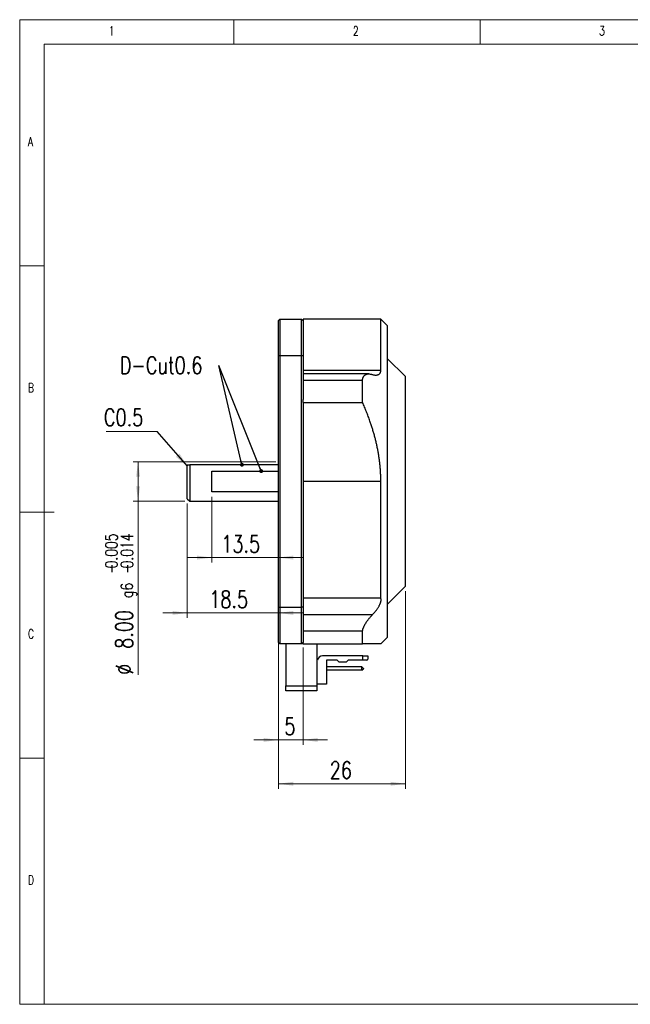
# Model space of a CAD drawing. Header units: millimetres. Extents: x 5 to 292, y 5 to 205.
# Tile 1 of 8: x 5 to 129, y 5 to 205. Entities that reach past the tile are written whole.
import ezdxf

# ---------------------------------------------------------------- set-up
doc = ezdxf.new("R2010")
doc.units = ezdxf.units.MM
doc.styles.add('SLDTEXTSTYLE0', font='TXT', dxfattribs={"width": 0.75, "bigfont": 'bigfont'})
doc.styles.get("Standard").update_dxf_attribs({"font": 'txt', "bigfont": 'bigfont'})
doc.dimstyles.new('SLDDIMSTYLE0', dxfattribs={"dimtxt": 3.5, "dimasz": 3, "dimexe": 0, "dimexo": 0.0625, "dimgap": 0.875, "dimtad": 3, "dimdec": 0, "dimrnd": 1e-09, "dimzin": 12, "dimdsep": 46, "dimtxsty": 'SLDTEXTSTYLE0', "dimsah": 1, "dimcen": 0.09, "dimadec": 0, "dimazin": 3, "dimtfac": 1, "dimtdec": 0, "dimtmove": 0, "dimatfit": 0, "dimfxl": 1, "dimfrac": 2, "dimtolj": 1, "dimtzin": 12, "dimarcsym": 0})
doc.dimstyles.new('SLDDIMSTYLE1', dxfattribs={"dimtxt": 3.5, "dimasz": 3, "dimexe": 0, "dimexo": 0.0625, "dimgap": 0.875, "dimtad": 3, "dimdec": 0, "dimrnd": 1e-09, "dimzin": 12, "dimdsep": 46, "dimtxsty": 'SLDTEXTSTYLE0', "dimsah": 1, "dimcen": 0.09, "dimadec": 0, "dimazin": 3, "dimtfac": 1, "dimtdec": 0, "dimtofl": 0, "dimtmove": 0, "dimatfit": 3, "dimfxl": 1, "dimfrac": 2, "dimtolj": 1, "dimtzin": 12, "dimarcsym": 0})
doc.dimstyles.new('SLDDIMSTYLE2', dxfattribs={"dimtxt": 3.5, "dimasz": 3, "dimexe": 0, "dimexo": 0.0625, "dimgap": 0.875, "dimtad": 3, "dimdec": 1, "dimrnd": 1e-09, "dimzin": 12, "dimdsep": 46, "dimtxsty": 'SLDTEXTSTYLE0', "dimsah": 1, "dimcen": 0.09, "dimadec": 0, "dimazin": 3, "dimtfac": 1, "dimtdec": 1, "dimtmove": 0, "dimatfit": 0, "dimfxl": 1, "dimfrac": 2, "dimtolj": 1, "dimtzin": 12, "dimarcsym": 0})
doc.dimstyles.new('SLDDIMSTYLE3', dxfattribs={"dimtxt": 3.5, "dimasz": 3, "dimexe": 0, "dimexo": 0.0625, "dimgap": 0.875, "dimtad": 3, "dimrnd": 1e-09, "dimzin": 4, "dimdsep": 46, "dimtxsty": 'SLDTEXTSTYLE0', "dimsah": 1, "dimcen": 0.09, "dimadec": 0, "dimazin": 1, "dimtol": 1, "dimtp": -0.005, "dimtm": 0.014, "dimtfac": 1, "dimtdec": 3, "dimtofl": 0, "dimtmove": 0, "dimatfit": 3, "dimfxl": 1, "dimfrac": 2, "dimtolj": 1, "dimarcsym": 0})
doc.dimstyles.new('SLDDIMSTYLE4', dxfattribs={"dimtxt": 0.18, "dimasz": 3, "dimexe": 0, "dimexo": 0.0625, "dimgap": 0, "dimtad": 0, "dimtih": 1, "dimtoh": 1, "dimdec": 0, "dimrnd": 1e-09, "dimzin": 0, "dimdsep": 46, "dimtxsty": 'Standard', "dimsah": 1, "dimcen": 0.09, "dimadec": 0, "dimazin": 0, "dimtfac": 3, "dimtdec": 0, "dimtofl": 0, "dimtmove": 0, "dimatfit": 3, "dimfxl": 1, "dimfrac": 2, "dimtolj": 1, "dimtzin": 0, "dimarcsym": 0})
doc.dimstyles.new('SLDDIMSTYLE5', dxfattribs={"dimtxt": 0.18, "dimasz": 0.8, "dimexe": 0, "dimexo": 0.0625, "dimgap": 0, "dimtad": 0, "dimtih": 1, "dimtoh": 1, "dimdec": 0, "dimrnd": 1e-09, "dimzin": 0, "dimdsep": 46, "dimtxsty": 'Standard', "dimblk1": 'DOT', "dimblk2": 'DOT', "dimsah": 1, "dimcen": 0.09, "dimadec": 0, "dimazin": 0, "dimtfac": 0.8, "dimtdec": 0, "dimtofl": 0, "dimtmove": 0, "dimatfit": 3, "dimldrblk": 'DOT', "dimfxl": 1, "dimfrac": 2, "dimtolj": 1, "dimtzin": 0, "dimarcsym": 0})

# ---------------------------------------------------------------- blocks, each defined once
blk = doc.blocks.new('_D')
at = {"color": 7, "linetype": 'Continuous', "lineweight": 0}
for p, q in [((57.54, 84.7), (57.54, 57.7)), ((62.54, 77.5), (62.54, 57.7)), ((57.54, 58.7), (52.54, 58.7)), ((57.54, 58.7), (62.54, 58.7)), ((62.54, 58.7), (67.54, 58.7))]:
    blk.add_line(p, q, dxfattribs=at)
at = {"color": 7, "linetype": 'Continuous', "lineweight": 18}
for points in [[(57.54, 58.7), (54.54, 59.1), (54.54, 58.3)], [(62.54, 58.7), (65.54, 58.3), (65.54, 59.1)]]:
    blk.add_solid(points, dxfattribs=at)
at = {"color": 7, "linetype": 'Continuous', "lineweight": 18, "insert": (58.75, 63.21), "char_height": 3.5, "attachment_point": 1, "style": 'SLDTEXTSTYLE0'}
blk.add_mtext('5', dxfattribs=at)
blk = doc.blocks.new('_D_1')
at = {"color": 7, "linetype": 'Continuous', "lineweight": 0}
for p, q in [((83.34, 88.9), (83.34, 48.8)), ((57.54, 84.7), (57.54, 48.8)), ((57.54, 49.8), (83.34, 49.8))]:
    blk.add_line(p, q, dxfattribs=at)
at = {"color": 7, "linetype": 'Continuous', "lineweight": 18}
for points in [[(57.54, 49.8), (60.54, 49.4), (60.54, 50.2)], [(83.34, 49.8), (80.34, 50.2), (80.34, 49.4)]]:
    blk.add_solid(points, dxfattribs=at)
at = {"color": 7, "linetype": 'Continuous', "lineweight": 18, "insert": (67.97, 54.31), "char_height": 3.5, "attachment_point": 1, "style": 'SLDTEXTSTYLE0'}
blk.add_mtext('26', dxfattribs=at)
blk = doc.blocks.new('_D_2')
at = {"color": 7, "linetype": 'Continuous', "lineweight": 0}
for p, q in [((39.04, 106.7), (39.04, 83.5)), ((39.04, 84.5), (34.04, 84.5)), ((39.04, 84.5), (57.54, 84.5)), ((57.54, 84.7), (57.54, 83.5)), ((57.54, 84.5), (62.54, 84.5))]:
    blk.add_line(p, q, dxfattribs=at)
at = {"color": 7, "linetype": 'Continuous', "lineweight": 18}
for points in [[(39.04, 84.5), (36.04, 84.9), (36.04, 84.1)], [(57.54, 84.5), (60.54, 84.1), (60.54, 84.9)]]:
    blk.add_solid(points, dxfattribs=at)
at = {"color": 7, "linetype": 'Continuous', "lineweight": 18, "insert": (43.5, 89.01), "char_height": 3.5, "attachment_point": 1, "style": 'SLDTEXTSTYLE0'}
blk.add_mtext('18.5', dxfattribs=at)
blk = doc.blocks.new('_D_3')
at = {"color": 7, "linetype": 'Continuous', "lineweight": 0}
for p, q in [((44.04, 108.09), (44.04, 94.74)), ((44.04, 95.74), (39.04, 95.74)), ((57.54, 95.74), (44.04, 95.74)), ((57.54, 95.74), (62.54, 95.74))]:
    blk.add_line(p, q, dxfattribs=at)
at = {"color": 7, "linetype": 'Continuous', "lineweight": 18}
for points in [[(44.04, 95.74), (41.04, 96.14), (41.04, 95.34)], [(57.54, 95.74), (60.54, 95.34), (60.54, 96.14)]]:
    blk.add_solid(points, dxfattribs=at)
at = {"color": 7, "linetype": 'Continuous', "lineweight": 18, "insert": (45.95, 100.25), "char_height": 3.5, "attachment_point": 1, "style": 'SLDTEXTSTYLE0'}
blk.add_mtext('13.5', dxfattribs=at)
blk = doc.blocks.new('_D_4')
at = {"color": 7, "linetype": 'Continuous', "lineweight": 0}
for p, q in [((57.04, 115.2), (28.04, 115.2)), ((29.04, 107.2), (29.04, 115.2)), ((38.54, 107.2), (28.04, 107.2)), ((29.04, 107.2), (29.04, 71.93))]:
    blk.add_line(p, q, dxfattribs=at)
at = {"color": 7, "linetype": 'Continuous', "lineweight": 18}
for points in [[(29.04, 115.2), (28.64, 112.2), (29.44, 112.2)], [(29.04, 107.2), (29.44, 110.2), (28.64, 110.2)]]:
    blk.add_solid(points, dxfattribs=at)
at = {"color": 7, "linetype": 'Continuous', "lineweight": 18, "attachment_point": 1, "rotation": 90, "style": 'SLDTEXTSTYLE0'}
for s, insert, char_height in [('0.005', (22.4, 93.55), 2.45), ('0.014', (25.57, 93.55), 2.45), ('-', (22.4, 92.47), 2.45), ('-', (25.57, 92.47), 2.45), ('g6', (25.53, 87.55), 2.45), ('8.00', (24.47, 77.21), 3.5), ('%%c', (24.53, 71.93), 3.5)]:
    blk.add_mtext(s, dxfattribs=dict(at, insert=insert, char_height=char_height))
blk = doc.blocks.new('SW_NOTE_0')
at = {"color": 0, "linetype": 'Continuous', "lineweight": 0}
blk.add_line((-10.34, 0), (0, 0), dxfattribs=at)
at = {"color": 0, "linetype": 'Continuous', "lineweight": 0, "insert": (-10.81, 4.59), "char_height": 3.5, "attachment_point": 1, "style": 'SLDTEXTSTYLE0'}
blk.add_mtext('C0.5', dxfattribs=at)
blk = doc.blocks.new('SW_NOTE_0_1')
at = {"color": 0, "linetype": 'Continuous', "lineweight": 0, "insert": (-20.14, 1.76), "char_height": 3.5, "attachment_point": 1, "style": 'SLDTEXTSTYLE0'}
blk.add_mtext('D-Cut0.6', dxfattribs=at)
blk = doc.blocks.new('_Dot')
at = {"color": 0, "linetype": 'ByBlock', "lineweight": -2}
blk.add_line((-0.5, 0), (-1, 0), dxfattribs=at)
at = {"color": 0, "linetype": 'ByBlock', "const_width": 0.5}
blk.add_lwpolyline([(-0.25, 0, 1), (0.25, 0, 1)], format="xyb", close=True, dxfattribs=at)

msp = doc.modelspace()

# ---------------------------------------------------------------- linework, layer by layer
at = {"color": 7, "linetype": 'Continuous', "lineweight": 18}
for p, q in [((292, 205), (5, 205)), ((5, 205), (5, 5)), ((48.5, 200), (48.5, 205)), ((98.5, 205), (98.5, 200)), ((287, 200), (10, 200)), ((10, 200), (10, 10)), ((10, 155), (5, 155)), ((5, 105), (12.009, 105)), ((10, 55), (5, 55)), ((10, 5), (10, 11.271)), ((5, 5), (292, 5))]:
    msp.add_line(p, q, dxfattribs=at)
at = {"color": 7, "linetype": 'Continuous', "lineweight": 25}
for p, q in [((57.837, 144.202), (57.537, 143.902)), ((57.837, 144.202), (57.837, 136.702)), ((57.837, 144.202), (62.237, 144.202)), ((62.237, 136.702), (62.237, 144.202)), ((62.237, 144.202), (62.537, 143.902)), ((78.337, 144.202), (62.537, 144.202)), ((62.537, 144.202), (62.537, 143.902)), ((79.637, 142.902), (78.337, 144.202)), ((78.337, 133.761), (78.337, 144.202)), ((57.537, 136.702), (57.537, 143.902)), ((62.537, 143.902), (62.537, 136.702)), ((79.637, 142.902), (79.637, 79.502)), ((57.837, 136.702), (57.537, 136.702)), ((57.537, 85.702), (57.537, 136.702)), ((62.237, 136.702), (57.837, 136.702)), ((57.837, 136.702), (57.837, 85.702)), ((62.537, 136.702), (62.237, 136.702)), ((62.237, 85.702), (62.237, 136.702)), ((62.537, 136.702), (62.537, 127.863)), ((83.337, 132.502), (79.637, 136.202)), ((78.337, 133.761), (62.537, 133.761)), ((75.873, 133.047), (62.537, 133.047)), ((83.337, 111.202), (83.337, 132.502)), ((74.637, 131.724), (62.537, 131.724)), ((74.637, 127.261), (74.637, 131.724)), ((62.537, 127.261), (62.537, 127.863)), ((62.537, 127.261), (74.637, 127.261)), ((62.537, 127.261), (62.537, 111.202)), ((39.037, 107.702), (39.037, 114.602)), ((39.537, 114.602), (39.537, 107.202)), ((57.537, 114.602), (39.537, 114.602)), ((44.037, 113.309), (57.537, 113.309)), ((44.037, 109.095), (44.037, 113.309)), ((78.337, 111.202), (62.537, 111.202)), ((62.537, 111.202), (62.537, 106.763)), ((78.337, 87.514), (78.337, 111.202)), ((83.337, 89.902), (83.337, 111.202)), ((57.537, 109.095), (44.037, 109.095)), ((39.037, 107.702), (39.537, 107.202)), ((39.537, 107.202), (57.537, 107.202)), ((62.537, 106.763), (62.537, 85.702)), ((79.637, 86.202), (83.337, 89.902)), ((78.337, 87.514), (62.537, 87.514)), ((57.537, 85.702), (57.837, 85.702)), ((57.537, 78.502), (57.537, 85.702)), ((57.837, 85.702), (62.237, 85.702)), ((57.837, 85.702), (57.837, 78.202)), ((62.537, 85.702), (62.237, 85.702)), ((62.237, 78.202), (62.237, 85.702)), ((62.537, 85.702), (62.537, 78.502)), ((76.626, 84.125), (62.537, 84.125)), ((74.637, 80.776), (62.537, 80.776)), ((74.637, 78.202), (74.637, 80.776)), ((57.537, 78.502), (57.837, 78.202)), ((62.237, 78.202), (57.837, 78.202)), ((59.037, 78.202), (59.037, 69.702)), ((62.537, 78.502), (62.237, 78.202)), ((62.537, 78.202), (62.237, 78.202)), ((62.537, 78.202), (62.537, 78.502)), ((62.537, 78.202), (74.637, 78.202)), ((65.337, 78.202), (65.337, 69.702)), ((78.336, 78.201), (79.637, 79.502)), ((65.497, 74.902), (65.337, 74.902)), ((74.697, 75.752), (66.486, 75.752)), ((67.297, 74.902), (67.297, 70.002)), ((69.497, 74.902), (67.297, 74.902)), ((69.497, 74.902), (69.897, 74.502)), ((71.297, 74.502), (69.897, 74.502)), ((71.297, 74.502), (71.697, 74.902)), ((74.697, 74.902), (71.697, 74.902)), ((74.697, 74.902), (74.697, 75.752)), ((74.697, 75.752), (75.697, 75.752)), ((75.497, 74.902), (74.697, 74.902)), ((75.697, 75.752), (75.697, 75.102)), ((74.497, 73.527), (67.297, 73.527)), ((74.497, 72.877), (67.297, 72.877)), ((74.497, 72.877), (74.497, 73.527)), ((74.797, 73.227), (74.497, 73.527)), ((74.497, 72.877), (74.797, 73.177)), ((74.797, 73.227), (74.797, 73.177)), ((67.297, 70.002), (65.337, 70.002)), ((59.037, 69.702), (65.337, 69.702)), ((59.037, 68.702), (59.037, 69.702)), ((65.337, 68.702), (59.037, 68.702)), ((65.337, 69.702), (65.337, 68.702))]:
    msp.add_line(p, q, dxfattribs=at)
for centre, radius, start, end in [((66.486, 74.752), 1, 90, 171.37307), ((75.497, 75.102), 0.2, 270, 0)]:
    msp.add_arc(centre, radius, start, end, dxfattribs=at)
for points, knots in [([(74.637, 131.724), (74.639, 131.78), (74.641, 131.892), (74.661, 132.048), (74.693, 132.195), (74.736, 132.33), (74.79, 132.453), (74.855, 132.564), (74.929, 132.662), (75.013, 132.752), (75.109, 132.83), (75.216, 132.897), (75.33, 132.951), (75.45, 132.993), (75.584, 133.025), (75.733, 133.044), (75.897, 133.049), (76.066, 133.04), (76.24, 133.016), (76.417, 132.98), (76.537, 132.946), (76.598, 132.929)], [0, 0, 0, 0, 0.0469727, 0.0941404, 0.1413228, 0.1883157, 0.2350712, 0.2819724, 0.328899, 0.3756891, 0.4266378, 0.4777462, 0.5289444, 0.5801196, 0.6311245, 0.6923987, 0.7538591, 0.8154535, 0.8770926, 0.9386566, 1, 1, 1, 1]), ([(76.598, 132.929), (76.655, 132.913), (76.769, 132.881), (76.937, 132.846), (77.102, 132.822), (77.263, 132.81), (77.417, 132.812), (77.563, 132.828), (77.699, 132.857), (77.824, 132.9), (77.94, 132.959), (78.039, 133.029), (78.12, 133.108), (78.187, 133.194), (78.242, 133.291), (78.285, 133.397), (78.315, 133.511), (78.334, 133.631), (78.336, 133.718), (78.337, 133.761)], [0, 0, 0, 0, 0.0665041, 0.1332375, 0.2000437, 0.2667971, 0.3334083, 0.3998307, 0.4628059, 0.5259535, 0.5890474, 0.6519492, 0.7032788, 0.7547769, 0.8062385, 0.8575182, 0.9049857, 0.9525408, 1, 1, 1, 1]), ([(78.337, 111.202), (78.336, 111.457), (78.332, 111.968), (78.304, 112.734), (78.26, 113.5), (78.198, 114.267), (78.119, 115.033), (78.021, 115.8), (77.907, 116.565), (77.775, 117.333), (77.626, 118.104), (77.459, 118.876), (77.277, 119.646), (77.078, 120.414), (76.865, 121.179), (76.637, 121.941), (76.394, 122.699), (76.115, 123.525), (75.794, 124.416), (75.427, 125.371), (75.043, 126.321), (74.773, 126.948), (74.637, 127.261)], [0, 0, 0, 0, 0.0461392, 0.0922784, 0.1385161, 0.1847539, 0.2312813, 0.2778087, 0.324428, 0.3710475, 0.4186479, 0.4662486, 0.5139306, 0.5616129, 0.6095174, 0.6574222, 0.7053907, 0.7533594, 0.8149716, 0.8765842, 0.9382919, 1, 1, 1, 1]), ([(39.037, 114.602), (39.051, 114.602), (39.079, 114.602), (39.128, 114.602), (39.183, 114.602), (39.265, 114.602), (39.379, 114.602), (39.485, 114.602), (39.537, 114.602)], [0, 0, 0, 0, 0.1235777, 0.24716, 0.3714323, 0.4957086, 0.7474837, 1, 1, 1, 1]), ([(76.626, 84.125), (76.684, 84.185), (76.798, 84.305), (76.967, 84.492), (77.132, 84.684), (77.293, 84.881), (77.449, 85.082), (77.596, 85.284), (77.734, 85.487), (77.862, 85.69), (77.981, 85.894), (78.082, 86.087), (78.165, 86.266), (78.234, 86.431), (78.291, 86.594), (78.337, 86.754), (78.37, 86.908), (78.389, 87.056), (78.395, 87.196), (78.386, 87.318), (78.367, 87.425), (78.347, 87.484), (78.337, 87.514)], [0, 0, 0, 0, 0.0575038, 0.1152017, 0.1729619, 0.2306781, 0.2882743, 0.3457101, 0.4007527, 0.4559457, 0.5110916, 0.5660699, 0.6107589, 0.6555941, 0.7003969, 0.7450417, 0.7900228, 0.835213, 0.8803931, 0.9253603, 0.9626792, 1, 1, 1, 1]), ([(74.637, 80.776), (74.639, 80.816), (74.641, 80.894), (74.661, 81.026), (74.693, 81.166), (74.736, 81.314), (74.79, 81.468), (74.855, 81.627), (74.929, 81.79), (75.013, 81.961), (75.109, 82.138), (75.216, 82.321), (75.33, 82.505), (75.45, 82.688), (75.585, 82.883), (75.737, 83.09), (75.905, 83.307), (76.08, 83.52), (76.258, 83.728), (76.441, 83.931), (76.564, 84.06), (76.626, 84.125)], [0, 0, 0, 0, 0.0465207, 0.0932345, 0.1399629, 0.1865037, 0.2328093, 0.2792593, 0.3257343, 0.3720741, 0.4225326, 0.4731492, 0.5238548, 0.5745376, 0.6250517, 0.6873243, 0.7497947, 0.8124082, 0.87507, 0.9376524, 1, 1, 1, 1]), ([(78.335, 78.202), (78.336, 78.202), (78.339, 78.202), (78.323, 78.202), (78.287, 78.202), (78.226, 78.202), (78.143, 78.202), (78.039, 78.202), (77.912, 78.202), (77.762, 78.202), (77.59, 78.202), (77.397, 78.202), (77.183, 78.202), (76.95, 78.202), (76.697, 78.202), (76.427, 78.202), (76.126, 78.202), (75.794, 78.202), (75.427, 78.202), (75.043, 78.202), (74.773, 78.202), (74.637, 78.202)], [0, 0, 0, 0, 0.0109507, 0.0625488, 0.1141469, 0.1661585, 0.2181703, 0.2703158, 0.3224615, 0.3760436, 0.4296259, 0.4833297, 0.5370339, 0.591068, 0.6451024, 0.6992303, 0.7533585, 0.8149581, 0.8765838, 0.9382813, 1, 1, 1, 1])]:
    msp.add_open_spline(points, degree=3, knots=knots, dxfattribs=at)

# ---------------------------------------------------------------- block references
at = {"color": 7, "linetype": 'Continuous', "lineweight": 0}
for name, p in [('SW_NOTE_0_1', (45.471, 134.79)), ('SW_NOTE_0', (32.909, 121.381))]:
    msp.add_blockref(name, p, dxfattribs=at)

# ---------------------------------------------------------------- texts
at = {"color": 7, "linetype": 'Continuous', "lineweight": 0, "char_height": 1.852, "attachment_point": 1, "style": 'SLDTEXTSTYLE0'}
for s, insert in [('1', (23.083, 203.668)), ('2', (72.667, 203.668)), ('3', (122.667, 203.668)), ('A', (6.667, 181.168)), ('B', (6.667, 131.168)), ('C', (6.667, 81.168)), ('D', (6.667, 31.168))]:
    msp.add_mtext(s, dxfattribs=dict(at, insert=insert))

# ---------------------------------------------------------------- dimensions: what is measured, and where the dimension line sits
at = {"color": 7, "linetype": 'Continuous', "lineweight": 18}
dim = msp.add_linear_dim(base=(29.037, 115.202), p1=(39.537, 107.202), p2=(58.037, 115.202), angle=90, text='%%c<>g6', dimstyle='SLDDIMSTYLE3', dxfattribs=at)
dim.commit()
dim.dimension.update_dxf_attribs({"geometry": '_D_4', "text_midpoint": (29.037, 86.814), "dimtype": 160})
for base, p1, p2, dimstyle, picture, middle in [((44.037, 95.739), (57.537, 85.702), (44.037, 109.095), 'SLDDIMSTYLE2', '_D_3', (50.477, 95.739)), ((57.537, 84.497), (39.037, 107.702), (57.537, 85.702), 'SLDDIMSTYLE2', '_D_2', (48.027, 84.497)), ((83.337, 49.799), (57.537, 85.702), (83.337, 89.902), 'SLDDIMSTYLE1', '_D_1', (70.558, 49.799)), ((62.537, 58.702), (57.537, 85.702), (62.537, 78.502), 'SLDDIMSTYLE0', '_D', (60.043, 58.702))]:
    dim = msp.add_linear_dim(base=base, p1=p1, p2=p2, dimstyle=dimstyle, dxfattribs=at)
    dim.commit()
    dim.dimension.update_dxf_attribs({"geometry": picture, "text_midpoint": middle, "dimtype": 160})

# ---------------------------------------------------------------- leaders
at = {"color": 7, "linetype": 'Continuous', "lineweight": 0}
for points, dimstyle in [([(50.134, 114.602), (45.471, 134.79)], 'SLDDIMSTYLE5'), ([(54.048, 113.309), (45.471, 134.79)], 'SLDDIMSTYLE5'), ([(39.058, 114.278), (32.909, 121.381)], 'SLDDIMSTYLE4')]:
    msp.add_leader(points, dimstyle=dimstyle, dxfattribs=at)

doc.saveas('drawing.dxf')
